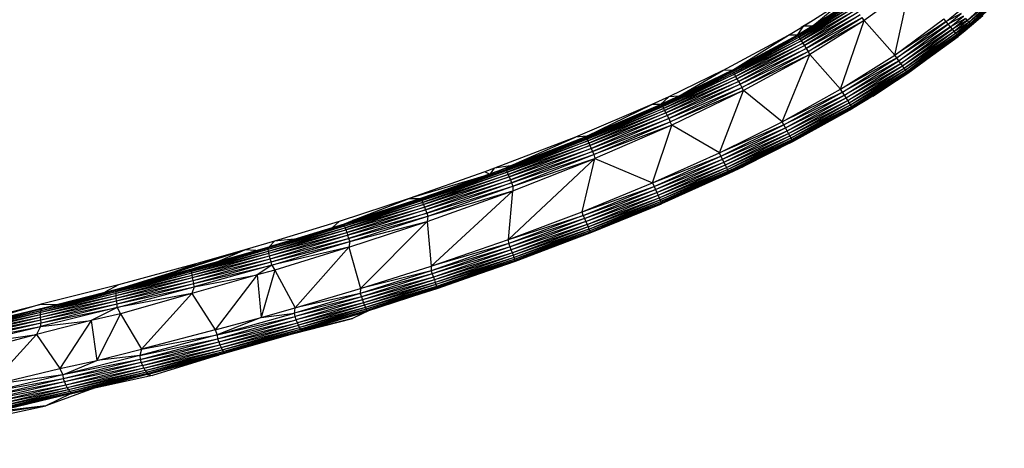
# Paper-space layout '_Inferior' of a CAD drawing. Header units: millimetres. Extents: x -164 to 39, y -67 to 65.
# Tile 4 of 7: x -59 to 28, y -56 to -18. Entities that reach past the tile are written whole.
import ezdxf

# ---------------------------------------------------------------- set-up
doc = ezdxf.new("R2010")
doc.units = ezdxf.units.MM

psp = doc.layouts.new('_Inferior')

# ---------------------------------------------------------------- linework, layer by layer
at = {"color": 7, "linetype": 'Continuous', "lineweight": 25}
for p, q in [((20.038, -15.572), (16.028, -18.477)), ((18.727, -21.547), (20.038, -15.572)), ((28.054, -15.843), (25.171, -18.478)), ((25.171, -18.478), (28.202, -15.987)), ((25.306, -18.632), (28.202, -15.987)), ((25.306, -18.632), (28.319, -16.102)), ((25.414, -18.757), (28.319, -16.102)), ((25.414, -18.757), (28.405, -16.186)), ((25.492, -18.848), (28.405, -16.186)), ((25.492, -18.848), (28.455, -16.238)), ((25.538, -18.903), (28.455, -16.238)), ((14.839, -16.849), (10.121, -19.793)), ((10.121, -19.793), (14.886, -16.91)), ((10.164, -19.857), (14.886, -16.91)), ((10.164, -19.857), (14.961, -17.009)), ((10.232, -19.96), (14.961, -17.009)), ((10.232, -19.96), (15.062, -17.144)), ((15.062, -17.144), (10.325, -20.101)), ((10.325, -20.101), (15.185, -17.312)), ((15.185, -17.312), (10.438, -20.276)), ((10.648, -18.983), (14.051, -16.829)), ((11.473, -18.95), (14.051, -16.829)), ((14.822, -16.827), (12.025, -18.605)), ((10.438, -20.276), (15.329, -17.508)), ((15.329, -17.508), (10.569, -20.481)), ((10.569, -20.481), (15.489, -17.729)), ((15.489, -17.729), (10.715, -20.71)), ((10.715, -20.71), (15.662, -17.968)), ((15.662, -17.968), (10.872, -20.959)), ((10.872, -20.959), (15.843, -18.219)), ((11.036, -21.222), (15.843, -18.219)), ((16.028, -18.477), (15.843, -18.219)), ((18.727, -21.547), (23.083, -18.343)), ((23.288, -18.585), (23.083, -18.343)), ((23.288, -18.585), (24.432, -17.644)), ((24.638, -17.875), (23.288, -18.585)), ((23.487, -18.822), (24.638, -17.875)), ((24.833, -18.095), (23.487, -18.822)), ((23.676, -19.046), (24.833, -18.095)), ((25.012, -18.297), (23.676, -19.046)), ((23.85, -19.253), (25.012, -18.297)), ((25.012, -18.297), (25.171, -18.478)), ((25.538, -18.903), (26.561, -18.047)), ((26.561, -18.047), (25.551, -18.922)), ((9.309, -19.772), (10.648, -18.983)), ((10.092, -19.775), (10.648, -18.983)), ((11.223, -19.106), (10.092, -19.775)), ((11.22, -18.621), (10.424, -19.115)), ((11.427, -18.978), (10.648, -18.983)), ((16.028, -18.477), (11.036, -21.222)), ((16.028, -18.477), (11.204, -21.492)), ((13.933, -24.58), (16.028, -18.477)), ((18.727, -21.547), (16.028, -18.477)), ((23.288, -18.585), (18.727, -21.547)), ((18.912, -21.804), (23.288, -18.585)), ((23.487, -18.822), (18.912, -21.804)), ((19.092, -22.055), (23.487, -18.822)), ((23.676, -19.046), (19.092, -22.055)), ((19.262, -22.293), (23.676, -19.046)), ((23.487, -18.822), (23.288, -18.585)), ((23.676, -19.046), (23.487, -18.822)), ((23.85, -19.253), (23.676, -19.046)), ((25.171, -18.478), (23.85, -19.253)), ((24.004, -19.438), (25.171, -18.478)), ((24.004, -19.438), (25.306, -18.632)), ((24.135, -19.596), (25.306, -18.632)), ((24.135, -19.596), (25.414, -18.757)), ((24.24, -19.723), (25.414, -18.757)), ((24.24, -19.723), (25.492, -18.848)), ((24.315, -19.816), (25.492, -18.848)), ((24.315, -19.816), (25.538, -18.903)), ((24.36, -19.873), (25.538, -18.903)), ((25.538, -18.903), (24.373, -19.892)), ((25.538, -18.903), (24.975, -19.402)), ((25.551, -18.922), (24.975, -19.402)), ((25.171, -18.478), (25.306, -18.632)), ((25.306, -18.632), (25.414, -18.757)), ((25.414, -18.757), (25.492, -18.848)), ((25.492, -18.848), (25.538, -18.903)), ((25.551, -18.922), (25.538, -18.903)), ((3.48, -22.923), (9.309, -19.772)), ((10.121, -19.793), (4.326, -22.942)), ((4.326, -22.942), (10.164, -19.857)), ((4.334, -22.899), (9.309, -19.772)), ((10.092, -19.775), (4.334, -22.899)), ((4.334, -22.899), (10.121, -19.793)), ((4.363, -23.009), (10.164, -19.857)), ((4.363, -23.009), (10.232, -19.96)), ((4.426, -23.115), (10.232, -19.96)), ((10.092, -19.775), (9.309, -19.772)), ((10.092, -19.775), (10.121, -19.793)), ((10.121, -19.793), (10.164, -19.857)), ((10.164, -19.857), (10.232, -19.96)), ((10.232, -19.96), (10.325, -20.101)), ((23.85, -19.253), (19.262, -22.293)), ((19.419, -22.513), (23.85, -19.253)), ((19.419, -22.513), (24.004, -19.438)), ((19.558, -22.709), (24.004, -19.438)), ((19.558, -22.709), (24.135, -19.596)), ((19.676, -22.876), (24.135, -19.596)), ((19.676, -22.876), (24.24, -19.723)), ((19.77, -23.011), (24.24, -19.723)), ((19.77, -23.011), (24.315, -19.816)), ((19.837, -23.11), (24.315, -19.816)), ((19.837, -23.11), (24.36, -19.873)), ((19.877, -23.17), (24.36, -19.873)), ((19.877, -23.17), (24.373, -19.892)), ((24.373, -19.892), (19.888, -23.19)), ((24.004, -19.438), (23.85, -19.253)), ((24.135, -19.596), (24.004, -19.438)), ((24.24, -19.723), (24.135, -19.596)), ((24.315, -19.816), (24.24, -19.723)), ((24.36, -19.873), (24.315, -19.816)), ((24.373, -19.892), (24.36, -19.873)), ((24.975, -19.402), (24.373, -19.892)), ((4.426, -23.115), (10.325, -20.101)), ((10.325, -20.101), (4.511, -23.261)), ((4.511, -23.261), (10.438, -20.276)), ((10.438, -20.276), (4.614, -23.441)), ((4.614, -23.441), (10.569, -20.481)), ((10.569, -20.481), (4.733, -23.653)), ((4.733, -23.653), (10.715, -20.71)), ((10.715, -20.71), (4.866, -23.89)), ((4.866, -23.89), (10.872, -20.959)), ((10.872, -20.959), (5.009, -24.147)), ((10.325, -20.101), (10.438, -20.276)), ((10.438, -20.276), (10.569, -20.481)), ((10.569, -20.481), (10.715, -20.71)), ((10.715, -20.71), (10.872, -20.959)), ((10.872, -20.959), (11.036, -21.222)), ((5.009, -24.147), (11.036, -21.222)), ((5.159, -24.418), (11.036, -21.222)), ((11.204, -21.492), (5.159, -24.418)), ((11.204, -21.492), (5.306, -24.706)), ((8.738, -27.474), (11.204, -21.492)), ((11.204, -21.492), (11.036, -21.222)), ((13.933, -24.58), (11.204, -21.492)), ((13.933, -24.58), (18.727, -21.547)), ((18.912, -21.804), (13.933, -24.58)), ((14.102, -24.847), (18.912, -21.804)), ((18.912, -21.804), (18.727, -21.547)), ((19.092, -22.055), (18.912, -21.804)), ((19.092, -22.055), (14.102, -24.847)), ((14.266, -25.109), (19.092, -22.055)), ((19.262, -22.293), (14.266, -25.109)), ((14.421, -25.357), (19.262, -22.293)), ((14.421, -25.357), (19.419, -22.513)), ((14.564, -25.586), (19.419, -22.513)), ((14.564, -25.586), (19.558, -22.709)), ((14.69, -25.79), (19.558, -22.709)), ((19.262, -22.293), (19.092, -22.055)), ((19.419, -22.513), (19.262, -22.293)), ((19.558, -22.709), (19.419, -22.513)), ((19.676, -22.876), (19.558, -22.709)), ((4.326, -22.942), (-1.95, -25.954)), ((-1.95, -25.954), (4.363, -23.009)), ((-1.919, -26.023), (4.363, -23.009)), ((-1.919, -26.023), (4.426, -23.115)), ((-1.86, -26.132), (4.426, -23.115)), ((-1.86, -26.132), (4.511, -23.261)), ((4.511, -23.261), (-1.782, -26.281)), ((-1.782, -26.281), (4.614, -23.441)), ((4.614, -23.441), (-1.686, -26.466)), ((3.48, -22.923), (-1.329, -25.249)), ((4.334, -22.899), (-0.436, -25.215)), ((-0.436, -25.215), (3.48, -22.923)), ((-0.436, -25.215), (4.326, -22.942)), ((4.334, -22.899), (3.48, -22.923)), ((4.334, -22.899), (4.326, -22.942)), ((4.326, -22.942), (4.363, -23.009)), ((4.363, -23.009), (4.426, -23.115)), ((4.426, -23.115), (4.511, -23.261)), ((4.511, -23.261), (4.614, -23.441)), ((4.614, -23.441), (4.733, -23.653)), ((14.69, -25.79), (19.676, -22.876)), ((14.797, -25.964), (19.676, -22.876)), ((14.797, -25.964), (19.77, -23.011)), ((14.882, -26.104), (19.77, -23.011)), ((14.882, -26.104), (19.837, -23.11)), ((14.943, -26.207), (19.837, -23.11)), ((14.943, -26.207), (19.877, -23.17)), ((14.978, -26.27), (19.877, -23.17)), ((16.79, -25.199), (19.877, -23.17)), ((19.888, -23.19), (16.79, -25.199)), ((19.77, -23.011), (19.676, -22.876)), ((19.837, -23.11), (19.77, -23.011)), ((19.877, -23.17), (19.837, -23.11)), ((19.888, -23.19), (19.877, -23.17)), ((-1.686, -26.466), (4.733, -23.653)), ((4.733, -23.653), (-1.576, -26.682)), ((-1.576, -26.682), (4.866, -23.89)), ((4.866, -23.89), (-1.454, -26.925)), ((-1.454, -26.925), (5.009, -24.147)), ((5.009, -24.147), (-1.322, -27.188)), ((-1.322, -27.188), (5.159, -24.418)), ((-1.185, -27.465), (5.159, -24.418)), ((4.733, -23.653), (4.866, -23.89)), ((4.866, -23.89), (5.009, -24.147)), ((5.009, -24.147), (5.159, -24.418)), ((5.306, -24.706), (5.159, -24.418)), ((-1.329, -25.249), (-2.833, -25.936)), ((-0.436, -25.215), (-2.045, -25.949)), ((-2.045, -25.949), (-1.329, -25.249)), ((-0.436, -25.215), (-1.95, -25.954)), ((-0.436, -25.215), (-1.329, -25.249)), ((5.306, -24.706), (-1.185, -27.465)), ((5.306, -24.706), (-1.057, -27.776)), ((3.168, -30.246), (5.306, -24.706)), ((8.738, -27.474), (5.306, -24.706)), ((8.738, -27.474), (13.933, -24.58)), ((14.102, -24.847), (8.738, -27.474)), ((8.893, -27.749), (14.102, -24.847)), ((14.266, -25.109), (8.893, -27.749)), ((9.043, -28.018), (14.266, -25.109)), ((14.102, -24.847), (13.933, -24.58)), ((14.266, -25.109), (14.102, -24.847)), ((14.421, -25.357), (14.266, -25.109)), ((16.79, -25.199), (14.978, -26.27)), ((16.79, -25.199), (14.987, -26.291)), ((-2.833, -25.936), (-9.594, -28.826)), ((-1.95, -25.954), (-8.679, -28.847)), ((-8.679, -28.847), (-1.919, -26.023)), ((-8.644, -28.915), (-1.919, -26.023)), ((-8.644, -28.915), (-1.86, -26.132)), ((-8.589, -29.026), (-1.86, -26.132)), ((-8.584, -28.752), (-2.833, -25.936)), ((-8.584, -28.752), (-2.045, -25.949)), ((-1.95, -25.954), (-8.584, -28.752)), ((-2.045, -25.949), (-2.833, -25.936)), ((-2.045, -25.949), (-1.95, -25.954)), ((-1.95, -25.954), (-1.919, -26.023)), ((-1.919, -26.023), (-1.86, -26.132)), ((-1.86, -26.132), (-1.782, -26.281)), ((9.043, -28.018), (14.421, -25.357)), ((9.186, -28.273), (14.421, -25.357)), ((9.186, -28.273), (14.564, -25.586)), ((9.316, -28.509), (14.564, -25.586)), ((9.316, -28.509), (14.69, -25.79)), ((9.431, -28.719), (14.69, -25.79)), ((9.431, -28.719), (14.797, -25.964)), ((9.529, -28.899), (14.797, -25.964)), ((9.529, -28.899), (14.882, -26.104)), ((9.606, -29.043), (14.882, -26.104)), ((9.606, -29.043), (14.943, -26.207)), ((9.662, -29.149), (14.943, -26.207)), ((14.564, -25.586), (14.421, -25.357)), ((14.69, -25.79), (14.564, -25.586)), ((14.797, -25.964), (14.69, -25.79)), ((14.882, -26.104), (14.797, -25.964)), ((14.943, -26.207), (14.882, -26.104)), ((14.978, -26.27), (14.943, -26.207)), ((-8.589, -29.026), (-1.782, -26.281)), ((-1.782, -26.281), (-8.516, -29.177)), ((-8.516, -29.177), (-1.686, -26.466)), ((-1.686, -26.466), (-8.427, -29.365)), ((-8.427, -29.365), (-1.576, -26.682)), ((-1.576, -26.682), (-8.324, -29.585)), ((-8.324, -29.585), (-1.454, -26.925)), ((-1.454, -26.925), (-8.211, -29.832)), ((-1.782, -26.281), (-1.686, -26.466)), ((-1.686, -26.466), (-1.576, -26.682)), ((-1.576, -26.682), (-1.454, -26.925)), ((-1.454, -26.925), (-1.322, -27.188)), ((14.978, -26.27), (9.662, -29.149)), ((14.978, -26.27), (9.694, -29.213)), ((9.694, -29.213), (14.987, -26.291)), ((14.987, -26.291), (9.701, -29.235)), ((14.978, -26.27), (14.987, -26.291)), ((-8.211, -29.832), (-1.322, -27.188)), ((-1.322, -27.188), (-8.089, -30.099)), ((-8.089, -30.099), (-1.185, -27.465)), ((-7.962, -30.381), (-1.185, -27.465)), ((-1.057, -27.776), (-7.962, -30.381)), ((-1.057, -27.776), (-7.883, -30.746)), ((-2.758, -32.908), (-1.057, -27.776)), ((-1.322, -27.188), (-1.185, -27.465)), ((-1.057, -27.776), (-1.185, -27.465)), ((3.168, -30.246), (-1.057, -27.776)), ((3.168, -30.246), (8.738, -27.474)), ((8.893, -27.749), (3.168, -30.246)), ((3.309, -30.531), (8.893, -27.749)), ((8.893, -27.749), (8.738, -27.474)), ((9.043, -28.018), (8.893, -27.749)), ((-9.594, -28.826), (-16.775, -31.607)), ((-15.353, -31.4), (-8.584, -28.752)), ((-15.353, -31.4), (-9.594, -28.826)), ((-8.584, -28.752), (-9.594, -28.826)), ((-8.679, -28.847), (-8.584, -28.752)), ((3.309, -30.531), (9.043, -28.018)), ((3.448, -30.806), (9.043, -28.018)), ((3.448, -30.806), (9.186, -28.273)), ((3.579, -31.066), (9.186, -28.273)), ((3.579, -31.066), (9.316, -28.509)), ((3.699, -31.307), (9.316, -28.509)), ((3.699, -31.307), (9.431, -28.719)), ((3.806, -31.522), (9.431, -28.719)), ((9.186, -28.273), (9.043, -28.018)), ((9.316, -28.509), (9.186, -28.273)), ((9.431, -28.719), (9.316, -28.509)), ((9.529, -28.899), (9.431, -28.719)), ((-15.784, -31.697), (-8.644, -28.915)), ((-15.784, -31.697), (-8.589, -29.026)), ((-8.679, -28.847), (-15.736, -31.598)), ((-15.736, -31.598), (-8.644, -28.915)), ((-15.732, -31.809), (-8.589, -29.026)), ((-15.732, -31.809), (-8.516, -29.177)), ((-8.516, -29.177), (-15.663, -31.962)), ((-15.663, -31.962), (-8.427, -29.365)), ((-8.427, -29.365), (-15.58, -32.153)), ((-15.58, -32.153), (-8.324, -29.585)), ((-8.324, -29.585), (-15.484, -32.376)), ((-8.679, -28.847), (-15.353, -31.4)), ((-8.679, -28.847), (-8.644, -28.915)), ((-8.644, -28.915), (-8.589, -29.026)), ((-8.589, -29.026), (-8.516, -29.177)), ((-8.516, -29.177), (-8.427, -29.365)), ((-8.427, -29.365), (-8.324, -29.585)), ((-8.324, -29.585), (-8.211, -29.832)), ((3.806, -31.522), (9.529, -28.899)), ((3.895, -31.706), (9.529, -28.899)), ((3.895, -31.706), (9.606, -29.043)), ((3.966, -31.853), (9.606, -29.043)), ((9.662, -29.149), (3.966, -31.853)), ((9.662, -29.149), (4.017, -31.961)), ((4.017, -31.961), (9.694, -29.213)), ((9.694, -29.213), (4.045, -32.027)), ((9.694, -29.213), (5.38, -31.413)), ((9.701, -29.235), (5.38, -31.413)), ((9.606, -29.043), (9.529, -28.899)), ((9.662, -29.149), (9.606, -29.043)), ((9.662, -29.149), (9.694, -29.213)), ((9.694, -29.213), (9.701, -29.235)), ((-15.484, -32.376), (-8.211, -29.832)), ((-8.211, -29.832), (-15.378, -32.626)), ((-15.378, -32.626), (-8.089, -30.099)), ((-8.089, -30.099), (-15.265, -32.896)), ((-15.265, -32.896), (-7.962, -30.381)), ((-15.148, -33.182), (-7.962, -30.381)), ((-8.211, -29.832), (-8.089, -30.099)), ((-8.089, -30.099), (-7.962, -30.381)), ((-7.962, -30.381), (-7.883, -30.746)), ((-2.758, -32.908), (3.168, -30.246)), ((-2.758, -32.908), (3.309, -30.531)), ((-2.629, -33.208), (3.309, -30.531)), ((3.309, -30.531), (3.168, -30.246)), ((3.448, -30.806), (3.309, -30.531)), ((-15.353, -31.4), (-16.775, -31.607)), ((-16.57, -31.895), (-15.353, -31.4)), ((-15.736, -31.598), (-15.353, -31.4)), ((-15.543, -37.918), (-7.883, -30.746)), ((-15.163, -33.593), (-7.883, -30.746)), ((-15.148, -33.182), (-7.883, -30.746)), ((-9.002, -35.475), (-7.883, -30.746)), ((-7.883, -30.746), (-2.758, -32.908)), ((-2.629, -33.208), (3.448, -30.806)), ((-2.501, -33.487), (3.448, -30.806)), ((-2.501, -33.487), (3.579, -31.066)), ((-2.379, -33.752), (3.579, -31.066)), ((-2.379, -33.752), (3.699, -31.307)), ((-2.268, -33.997), (3.699, -31.307)), ((3.579, -31.066), (3.448, -30.806)), ((3.699, -31.307), (3.579, -31.066)), ((3.806, -31.522), (3.699, -31.307)), ((4.045, -32.027), (5.38, -31.413)), ((5.38, -31.413), (4.048, -32.051)), ((-17.638, -31.925), (-24.351, -34.286)), ((-17.735, -32.31), (-24.351, -34.286)), ((-23.279, -34.364), (-15.784, -31.697)), ((-23.279, -34.364), (-15.732, -31.809)), ((-23.231, -34.478), (-15.732, -31.809)), ((-23.231, -34.478), (-15.663, -31.962)), ((-15.736, -31.598), (-23.218, -34.261)), ((-23.218, -34.261), (-15.784, -31.697)), ((-15.663, -31.962), (-23.168, -34.633)), ((-23.168, -34.633), (-15.58, -32.153)), ((-15.58, -32.153), (-23.091, -34.826)), ((-16.775, -31.607), (-17.638, -31.925)), ((-17.223, -32.128), (-17.638, -31.925)), ((-17.153, -32.103), (-16.775, -31.607)), ((-15.736, -31.598), (-15.784, -31.697)), ((-15.784, -31.697), (-15.732, -31.809)), ((-15.732, -31.809), (-15.663, -31.962)), ((-15.663, -31.962), (-15.58, -32.153)), ((-15.58, -32.153), (-15.484, -32.376)), ((-2.268, -33.997), (3.806, -31.522)), ((-2.17, -34.215), (3.806, -31.522)), ((-2.17, -34.215), (3.895, -31.706)), ((-2.087, -34.402), (3.895, -31.706)), ((3.966, -31.853), (-2.087, -34.402)), ((3.966, -31.853), (-2.022, -34.552)), ((-2.022, -34.552), (4.017, -31.961)), ((4.017, -31.961), (-1.976, -34.662)), ((-1.976, -34.662), (4.045, -32.027)), ((4.048, -32.051), (-1.966, -34.758)), ((4.045, -32.027), (-1.95, -34.729)), ((-1.95, -34.729), (4.048, -32.051)), ((3.895, -31.706), (3.806, -31.522)), ((3.966, -31.853), (3.895, -31.706)), ((3.966, -31.853), (4.017, -31.961)), ((4.017, -31.961), (4.045, -32.027)), ((4.045, -32.027), (4.048, -32.051)), ((-23.409, -34.276), (-19.51, -32.942)), ((-23.091, -34.826), (-15.484, -32.376)), ((-15.484, -32.376), (-23.002, -35.052)), ((-23.002, -35.052), (-15.378, -32.626)), ((-15.378, -32.626), (-22.904, -35.304)), ((-22.904, -35.304), (-15.265, -32.896)), ((-15.265, -32.896), (-22.8, -35.578)), ((-22.8, -35.578), (-15.148, -33.182)), ((-22.692, -35.868), (-15.148, -33.182)), ((-15.484, -32.376), (-15.378, -32.626)), ((-15.378, -32.626), (-15.265, -32.896)), ((-15.265, -32.896), (-15.148, -33.182)), ((-15.148, -33.182), (-15.163, -33.593)), ((-9.002, -35.475), (-2.758, -32.908)), ((-2.758, -32.908), (-2.629, -33.208)), ((-22.759, -36.323), (-15.163, -33.593)), ((-22.692, -35.868), (-15.163, -33.593)), ((-22.408, -40.296), (-15.163, -33.593)), ((-15.543, -37.918), (-15.163, -33.593)), ((-9.002, -35.475), (-2.629, -33.208)), ((-8.908, -35.79), (-2.629, -33.208)), ((-8.908, -35.79), (-2.501, -33.487)), ((-8.788, -36.073), (-2.501, -33.487)), ((-8.788, -36.073), (-2.379, -33.752)), ((-8.675, -36.342), (-2.379, -33.752)), ((-8.675, -36.342), (-2.268, -33.997)), ((-8.571, -36.59), (-2.268, -33.997)), ((-2.629, -33.208), (-2.501, -33.487)), ((-2.501, -33.487), (-2.379, -33.752)), ((-2.379, -33.752), (-2.268, -33.997)), ((-2.268, -33.997), (-2.17, -34.215)), ((-24.351, -34.286), (-30.563, -36.318)), ((-30.105, -36.525), (-23.218, -34.261)), ((-30.105, -36.525), (-23.279, -34.364)), ((-30.103, -36.604), (-23.279, -34.364)), ((-30.103, -36.604), (-23.231, -34.478)), ((-30.075, -36.721), (-23.231, -34.478)), ((-30.075, -36.721), (-23.168, -34.633)), ((-23.168, -34.633), (-30.031, -36.878)), ((-30.031, -36.878), (-23.091, -34.826)), ((-23.091, -34.826), (-29.973, -37.072)), ((-23.218, -34.261), (-29.384, -36.243)), ((-29.384, -36.243), (-23.409, -34.276)), ((-29.384, -36.243), (-24.351, -34.286)), ((-24.351, -34.286), (-23.409, -34.276)), ((-23.409, -34.276), (-23.218, -34.261)), ((-23.218, -34.261), (-23.279, -34.364)), ((-23.279, -34.364), (-23.231, -34.478)), ((-23.231, -34.478), (-23.168, -34.633)), ((-23.168, -34.633), (-23.091, -34.826)), ((-23.091, -34.826), (-23.002, -35.052)), ((-8.571, -36.59), (-2.17, -34.215)), ((-8.481, -36.811), (-2.17, -34.215)), ((-8.481, -36.811), (-2.087, -34.402)), ((-8.404, -37), (-2.087, -34.402)), ((-8.404, -37), (-2.022, -34.552)), ((-8.344, -37.152), (-2.022, -34.552)), ((-8.344, -37.152), (-1.976, -34.662)), ((-8.302, -37.264), (-1.976, -34.662)), ((-8.302, -37.264), (-1.95, -34.729)), ((-8.293, -37.337), (-1.95, -34.729)), ((-8.293, -37.337), (-1.966, -34.758)), ((-1.966, -34.758), (-8.274, -37.346)), ((-2.17, -34.215), (-2.087, -34.402)), ((-2.087, -34.402), (-2.022, -34.552)), ((-2.022, -34.552), (-1.976, -34.662)), ((-1.976, -34.662), (-1.95, -34.729)), ((-1.95, -34.729), (-1.966, -34.758)), ((-29.973, -37.072), (-23.002, -35.052)), ((-23.002, -35.052), (-29.902, -37.298)), ((-29.902, -37.298), (-22.904, -35.304)), ((-22.904, -35.304), (-29.821, -37.55)), ((-29.821, -37.55), (-22.8, -35.578)), ((-22.8, -35.578), (-29.73, -37.823)), ((-23.002, -35.052), (-22.904, -35.304)), ((-22.904, -35.304), (-22.8, -35.578)), ((-22.8, -35.578), (-22.692, -35.868)), ((-15.543, -37.918), (-9.002, -35.475)), ((-15.543, -37.918), (-8.908, -35.79)), ((-8.908, -35.79), (-15.512, -38.286)), ((-8.908, -35.79), (-9.002, -35.475)), ((-8.908, -35.79), (-8.788, -36.073)), ((-36.88, -38.676), (-30.103, -36.604)), ((-36.701, -38.546), (-30.105, -36.525)), ((-30.103, -36.604), (-36.701, -38.546)), ((-30.563, -36.318), (-36.31, -38.08)), ((-31.158, -36.847), (-30.563, -36.318)), ((-30.105, -36.525), (-29.384, -36.243)), ((-30.103, -36.604), (-30.105, -36.525)), ((-30.075, -36.721), (-30.103, -36.604)), ((-29.73, -37.823), (-22.692, -35.868)), ((-29.725, -38.596), (-22.759, -36.323)), ((-29.636, -38.112), (-22.692, -35.868)), ((-29.636, -38.112), (-22.759, -36.323)), ((-22.759, -36.323), (-28.675, -42.276)), ((-22.692, -35.868), (-22.759, -36.323)), ((-22.759, -36.323), (-22.408, -40.296)), ((-8.788, -36.073), (-15.512, -38.286)), ((-8.788, -36.073), (-15.401, -38.573)), ((-8.675, -36.342), (-15.401, -38.573)), ((-8.675, -36.342), (-15.295, -38.844)), ((-8.571, -36.59), (-15.295, -38.844)), ((-8.571, -36.59), (-15.199, -39.095)), ((-8.788, -36.073), (-8.675, -36.342)), ((-8.675, -36.342), (-8.571, -36.59)), ((-8.571, -36.59), (-8.481, -36.811)), ((-30.075, -36.721), (-36.88, -38.676)), ((-36.875, -38.797), (-30.075, -36.721)), ((-36.875, -38.797), (-30.031, -36.878)), ((-36.85, -38.956), (-30.031, -36.878)), ((-36.85, -38.956), (-29.973, -37.072)), ((-36.811, -39.151), (-29.973, -37.072)), ((-36.811, -39.151), (-29.902, -37.298)), ((-36.759, -39.377), (-29.902, -37.298)), ((-36.759, -39.377), (-29.821, -37.55)), ((-36.694, -39.629), (-29.821, -37.55)), ((-30.031, -36.878), (-30.075, -36.721)), ((-30.031, -36.878), (-29.973, -37.072)), ((-29.973, -37.072), (-29.902, -37.298)), ((-29.902, -37.298), (-29.821, -37.55)), ((-29.821, -37.55), (-29.73, -37.823)), ((-8.481, -36.811), (-15.199, -39.095)), ((-8.481, -36.811), (-15.114, -39.319)), ((-8.404, -37), (-15.114, -39.319)), ((-8.404, -37), (-15.044, -39.51)), ((-8.344, -37.152), (-15.044, -39.51)), ((-8.344, -37.152), (-14.989, -39.663)), ((-8.302, -37.264), (-14.989, -39.663)), ((-14.968, -39.858), (-8.293, -37.337)), ((-8.302, -37.264), (-14.951, -39.776)), ((-8.293, -37.337), (-14.951, -39.776)), ((-8.293, -37.337), (-14.947, -39.869)), ((-8.293, -37.337), (-8.882, -37.584)), ((-8.274, -37.346), (-8.882, -37.584)), ((-8.481, -36.811), (-8.404, -37)), ((-8.404, -37), (-8.344, -37.152)), ((-8.344, -37.152), (-8.302, -37.264)), ((-8.302, -37.264), (-8.293, -37.337)), ((-8.274, -37.346), (-8.293, -37.337)), ((-36.31, -38.08), (-38.954, -38.851)), ((-36.743, -38.558), (-36.31, -38.08)), ((-36.694, -39.629), (-29.73, -37.823)), ((-36.618, -39.9), (-29.73, -37.823)), ((-36.618, -39.9), (-29.636, -38.112)), ((-36.555, -40.203), (-29.636, -38.112)), ((-34.575, -37.894), (-36.31, -38.08)), ((-29.73, -37.823), (-29.636, -38.112)), ((-29.636, -38.112), (-29.725, -38.596)), ((-15.512, -38.286), (-22.416, -40.697)), ((-22.408, -40.296), (-15.543, -37.918)), ((-15.512, -38.286), (-22.408, -40.296)), ((-15.512, -38.286), (-15.543, -37.918)), ((-15.401, -38.573), (-15.512, -38.286)), ((-8.882, -37.584), (-14.947, -39.869)), ((-49.662, -42.157), (-38.954, -38.851)), ((-46.838, -41.394), (-38.954, -38.851)), ((-43.639, -40.731), (-36.875, -38.797)), ((-43.639, -40.731), (-36.85, -38.956)), ((-43.634, -40.892), (-36.85, -38.956)), ((-43.634, -40.892), (-36.811, -39.151)), ((-43.625, -40.607), (-36.88, -38.676)), ((-43.625, -40.607), (-36.875, -38.797)), ((-43.614, -41.088), (-36.811, -39.151)), ((-43.409, -40.468), (-36.701, -38.546)), ((-36.88, -38.676), (-43.409, -40.468)), ((-38.954, -38.851), (-43.29, -40.089)), ((-41.332, -39.873), (-38.954, -38.851)), ((-37.958, -38.906), (-38.954, -38.851)), ((-36.88, -38.676), (-36.701, -38.546)), ((-36.875, -38.797), (-36.88, -38.676)), ((-36.85, -38.956), (-36.875, -38.797)), ((-36.811, -39.151), (-36.85, -38.956)), ((-36.759, -39.377), (-36.811, -39.151)), ((-29.725, -38.596), (-36.555, -40.203)), ((-29.725, -38.596), (-36.277, -40.645)), ((-29.725, -38.596), (-34.471, -43.997)), ((-29.725, -38.596), (-28.675, -42.276)), ((-15.401, -38.573), (-22.416, -40.697)), ((-15.401, -38.573), (-22.312, -40.986)), ((-15.295, -38.844), (-22.312, -40.986)), ((-15.295, -38.844), (-22.213, -41.26)), ((-15.199, -39.095), (-22.213, -41.26)), ((-15.199, -39.095), (-22.124, -41.513)), ((-15.114, -39.319), (-22.124, -41.513)), ((-15.114, -39.319), (-22.045, -41.739)), ((-15.295, -38.844), (-15.401, -38.573)), ((-15.199, -39.095), (-15.295, -38.844)), ((-15.114, -39.319), (-15.199, -39.095)), ((-15.044, -39.51), (-15.114, -39.319)), ((-43.29, -40.089), (-50.163, -41.94)), ((-45.331, -40.819), (-43.29, -40.089)), ((-43.614, -41.088), (-36.759, -39.377)), ((-43.578, -41.314), (-36.759, -39.377)), ((-43.578, -41.314), (-36.694, -39.629)), ((-43.529, -41.565), (-36.694, -39.629)), ((-43.529, -41.565), (-36.618, -39.9)), ((-43.467, -41.836), (-36.618, -39.9)), ((-36.694, -39.629), (-36.759, -39.377)), ((-36.618, -39.9), (-36.694, -39.629)), ((-36.555, -40.203), (-36.618, -39.9)), ((-15.044, -39.51), (-22.045, -41.739)), ((-15.044, -39.51), (-21.98, -41.932)), ((-14.989, -39.663), (-21.98, -41.932)), ((-14.989, -39.663), (-21.929, -42.086)), ((-14.951, -39.776), (-21.929, -42.086)), ((-14.947, -39.869), (-21.926, -42.29)), ((-14.951, -39.776), (-21.894, -42.2)), ((-14.968, -39.858), (-21.894, -42.2)), ((-21.876, -42.269), (-14.968, -39.858)), ((-14.947, -39.869), (-21.876, -42.269)), ((-14.989, -39.663), (-15.044, -39.51)), ((-14.951, -39.776), (-14.989, -39.663)), ((-14.968, -39.858), (-14.951, -39.776)), ((-14.947, -39.869), (-14.968, -39.858)), ((-50.372, -42.699), (-43.634, -40.892)), ((-50.358, -42.537), (-43.639, -40.731)), ((-50.358, -42.537), (-43.634, -40.892)), ((-50.326, -42.411), (-43.625, -40.607)), ((-50.326, -42.411), (-43.639, -40.731)), ((-50.211, -42.305), (-43.409, -40.468)), ((-50.211, -42.305), (-43.625, -40.607)), ((-43.639, -40.731), (-43.625, -40.607)), ((-43.634, -40.892), (-43.639, -40.731)), ((-43.614, -41.088), (-43.634, -40.892)), ((-37.85, -41.065), (-43.632, -42.718)), ((-43.625, -40.607), (-43.409, -40.468)), ((-43.467, -41.836), (-36.555, -40.203)), ((-36.555, -40.203), (-43.433, -42.136)), ((-43.433, -42.136), (-37.85, -41.065)), ((-37.85, -41.065), (-41.582, -45.938)), ((-36.555, -40.203), (-37.85, -41.065)), ((-36.277, -40.645), (-37.85, -41.065)), ((-37.85, -41.065), (-37.494, -44.857)), ((-36.277, -40.645), (-37.494, -44.857)), ((-36.555, -40.203), (-36.277, -40.645)), ((-36.277, -40.645), (-34.471, -43.997)), ((-22.416, -40.697), (-28.7, -42.707)), ((-22.312, -40.986), (-28.7, -42.707)), ((-28.675, -42.276), (-22.408, -40.296)), ((-22.416, -40.697), (-28.675, -42.276)), ((-22.312, -40.986), (-28.597, -43.002)), ((-22.408, -40.296), (-22.416, -40.697)), ((-22.416, -40.697), (-22.312, -40.986)), ((-22.312, -40.986), (-22.213, -41.26)), ((-50.372, -42.699), (-43.614, -41.088)), ((-50.369, -42.896), (-43.614, -41.088)), ((-50.369, -42.896), (-43.578, -41.314)), ((-50.351, -43.122), (-43.578, -41.314)), ((-50.351, -43.122), (-43.529, -41.565)), ((-50.317, -43.373), (-43.529, -41.565)), ((-50.317, -43.373), (-43.467, -41.836)), ((-50.269, -43.643), (-43.467, -41.836)), ((-43.578, -41.314), (-43.614, -41.088)), ((-43.529, -41.565), (-43.578, -41.314)), ((-43.467, -41.836), (-43.529, -41.565)), ((-43.433, -42.136), (-43.467, -41.836)), ((-22.213, -41.26), (-28.597, -43.002)), ((-22.213, -41.26), (-28.496, -43.28)), ((-22.124, -41.513), (-28.496, -43.28)), ((-22.124, -41.513), (-28.401, -43.537)), ((-22.045, -41.739), (-28.401, -43.537)), ((-22.045, -41.739), (-28.314, -43.765)), ((-21.98, -41.932), (-28.314, -43.765)), ((-21.98, -41.932), (-28.238, -43.959)), ((-22.213, -41.26), (-22.124, -41.513)), ((-22.124, -41.513), (-22.045, -41.739)), ((-22.045, -41.739), (-21.98, -41.932)), ((-21.98, -41.932), (-21.929, -42.086)), ((-57.049, -44.388), (-50.372, -42.699)), ((-57.017, -44.224), (-50.358, -42.537)), ((-57.017, -44.224), (-50.372, -42.699)), ((-50.163, -41.94), (-57, -43.673)), ((-56.957, -44.095), (-50.326, -42.411)), ((-56.957, -44.095), (-50.358, -42.537)), ((-56.698, -43.95), (-50.211, -42.305)), ((-56.698, -43.95), (-50.326, -42.411)), ((-50.163, -41.94), (-51.37, -42.599)), ((-50.372, -42.699), (-50.358, -42.537)), ((-50.369, -42.896), (-50.372, -42.699)), ((-50.358, -42.537), (-50.326, -42.411)), ((-50.326, -42.411), (-50.211, -42.305)), ((-50.278, -43.966), (-43.433, -42.136)), ((-43.632, -42.718), (-50.278, -43.966)), ((-50.269, -43.643), (-43.433, -42.136)), ((-43.632, -42.718), (-49.962, -44.512)), ((-43.632, -42.718), (-48.106, -47.672)), ((-43.433, -42.136), (-43.632, -42.718)), ((-43.632, -42.718), (-41.582, -45.938)), ((-28.7, -42.707), (-34.522, -44.459)), ((-34.471, -43.997), (-28.675, -42.276)), ((-28.7, -42.707), (-34.471, -43.997)), ((-28.675, -42.276), (-28.7, -42.707)), ((-28.7, -42.707), (-28.597, -43.002)), ((-21.929, -42.086), (-28.238, -43.959)), ((-21.929, -42.086), (-28.174, -44.113)), ((-21.894, -42.2), (-28.174, -44.113)), ((-21.876, -42.269), (-28.141, -44.307)), ((-21.926, -42.29), (-28.141, -44.307)), ((-21.894, -42.2), (-28.125, -44.225)), ((-28.125, -44.225), (-21.876, -42.269)), ((-21.926, -42.29), (-27.834, -44.214)), ((-21.929, -42.086), (-21.894, -42.2)), ((-21.876, -42.269), (-21.926, -42.29)), ((-21.894, -42.2), (-21.876, -42.269)), ((-63.457, -45.258), (-57, -43.673)), ((-57, -43.673), (-62.402, -45.277)), ((-57.064, -44.585), (-50.369, -42.896)), ((-57.064, -44.585), (-50.351, -43.122)), ((-57.062, -44.812), (-50.351, -43.122)), ((-57.062, -44.812), (-50.317, -43.373)), ((-57.049, -44.388), (-50.369, -42.896)), ((-57.043, -45.062), (-50.317, -43.373)), ((-57.043, -45.062), (-50.269, -43.643)), ((-57.01, -45.332), (-50.269, -43.643)), ((-57, -43.673), (-55.665, -43.688)), ((-50.351, -43.122), (-50.369, -42.896)), ((-50.317, -43.373), (-50.351, -43.122)), ((-50.269, -43.643), (-50.317, -43.373)), ((-50.278, -43.966), (-50.269, -43.643)), ((-28.597, -43.002), (-34.522, -44.459)), ((-28.597, -43.002), (-34.475, -44.774)), ((-28.496, -43.28), (-34.475, -44.774)), ((-28.496, -43.28), (-34.371, -45.057)), ((-28.401, -43.537), (-34.371, -45.057)), ((-28.401, -43.537), (-34.269, -45.316)), ((-28.597, -43.002), (-28.496, -43.28)), ((-28.496, -43.28), (-28.401, -43.537)), ((-28.401, -43.537), (-28.314, -43.765)), ((-63.629, -45.961), (-57.049, -44.388)), ((-63.579, -45.796), (-57.017, -44.224)), ((-63.579, -45.796), (-57.049, -44.388)), ((-63.492, -45.663), (-56.957, -44.095)), ((-63.492, -45.663), (-57.017, -44.224)), ((-62.92, -45.449), (-56.698, -43.95)), ((-62.92, -45.449), (-56.957, -44.095)), ((-50.278, -43.966), (-57.07, -45.655)), ((-57.064, -44.585), (-57.049, -44.388)), ((-57.049, -44.388), (-57.017, -44.224)), ((-57.017, -44.224), (-56.957, -44.095)), ((-57.01, -45.332), (-50.278, -43.966)), ((-56.957, -44.095), (-56.698, -43.95)), ((-50.278, -43.966), (-52.573, -45.131)), ((-49.962, -44.512), (-52.573, -45.131)), ((-49.962, -44.512), (-52.085, -48.66)), ((-50.278, -43.966), (-49.962, -44.512)), ((-49.962, -44.512), (-48.106, -47.672)), ((-41.404, -46.402), (-34.522, -44.459)), ((-37.494, -44.857), (-34.471, -43.997)), ((-37.494, -44.857), (-34.522, -44.459)), ((-34.522, -44.459), (-34.471, -43.997)), ((-34.475, -44.774), (-34.522, -44.459)), ((-28.314, -43.765), (-34.269, -45.316)), ((-28.141, -44.307), (-34.209, -46.162)), ((-28.314, -43.765), (-34.174, -45.546)), ((-28.238, -43.959), (-34.174, -45.546)), ((-28.238, -43.959), (-34.087, -45.741)), ((-28.174, -44.113), (-34.087, -45.741)), ((-28.174, -44.113), (-34.01, -45.895)), ((-34.01, -45.895), (-28.125, -44.225)), ((-33.998, -46.097), (-28.141, -44.307)), ((-28.125, -44.225), (-33.948, -46.005)), ((-33.948, -46.005), (-28.141, -44.307)), ((-27.834, -44.214), (-29.389, -44.937)), ((-28.141, -44.307), (-29.389, -44.937)), ((-28.314, -43.765), (-28.238, -43.959)), ((-28.238, -43.959), (-28.174, -44.113)), ((-28.174, -44.113), (-28.125, -44.225)), ((-28.141, -44.307), (-27.834, -44.214)), ((-28.125, -44.225), (-28.141, -44.307)), ((-63.675, -46.385), (-57.062, -44.812)), ((-63.675, -46.385), (-57.043, -45.062)), ((-63.67, -46.635), (-57.043, -45.062)), ((-63.67, -46.635), (-57.01, -45.332)), ((-63.662, -46.159), (-57.064, -44.585)), ((-63.662, -46.159), (-57.062, -44.812)), ((-63.653, -46.906), (-57.01, -45.332)), ((-63.629, -45.961), (-57.064, -44.585)), ((-52.573, -45.131), (-57.43, -46.369)), ((-57.07, -45.655), (-52.573, -45.131)), ((-57.07, -45.655), (-57.01, -45.332)), ((-57.062, -44.812), (-57.064, -44.585)), ((-57.043, -45.062), (-57.062, -44.812)), ((-57.01, -45.332), (-57.043, -45.062)), ((-52.573, -45.131), (-55.354, -49.38)), ((-52.573, -45.131), (-52.085, -48.66)), ((-41.582, -45.938), (-37.494, -44.857)), ((-41.404, -46.402), (-34.475, -44.774)), ((-37.494, -44.857), (-41.404, -46.402)), ((-41.364, -46.73), (-34.475, -44.774)), ((-41.364, -46.73), (-34.371, -45.057)), ((-41.257, -47.017), (-34.371, -45.057)), ((-41.257, -47.017), (-34.269, -45.316)), ((-41.149, -47.28), (-34.269, -45.316)), ((-34.597, -46.274), (-29.389, -44.937)), ((-34.371, -45.057), (-34.475, -44.774)), ((-34.269, -45.316), (-34.371, -45.057)), ((-34.174, -45.546), (-34.269, -45.316)), ((-29.389, -44.937), (-34.209, -46.162)), ((-63.757, -47.261), (-57.07, -45.655)), ((-63.653, -46.906), (-57.07, -45.655)), ((-57.07, -45.655), (-57.43, -46.369)), ((-41.582, -45.938), (-48.106, -47.672)), ((-41.582, -45.938), (-41.404, -46.402)), ((-41.149, -47.28), (-34.174, -45.546)), ((-41.044, -47.512), (-34.174, -45.546)), ((-41.044, -47.512), (-34.087, -45.741)), ((-40.944, -47.708), (-34.087, -45.741)), ((-40.944, -47.708), (-34.01, -45.895)), ((-40.853, -47.861), (-34.01, -45.895)), ((-40.853, -47.861), (-33.948, -46.005)), ((-40.772, -47.97), (-33.948, -46.005)), ((-40.772, -47.97), (-33.998, -46.097)), ((-40.71, -48.03), (-33.998, -46.097)), ((-34.209, -46.162), (-40.71, -48.03)), ((-33.998, -46.097), (-34.209, -46.162)), ((-34.087, -45.741), (-34.174, -45.546)), ((-34.01, -45.895), (-34.087, -45.741)), ((-33.948, -46.005), (-34.01, -45.895)), ((-33.998, -46.097), (-33.948, -46.005)), ((-63.757, -47.261), (-57.43, -46.369)), ((-57.43, -46.369), (-63.421, -47.939)), ((-57.43, -46.369), (-61.525, -50.852)), ((-57.43, -46.369), (-55.354, -49.38)), ((-41.404, -46.402), (-48.266, -48.237)), ((-48.266, -48.237), (-41.364, -46.73)), ((-48.24, -48.566), (-41.364, -46.73)), ((-48.24, -48.566), (-41.257, -47.017)), ((-48.13, -48.857), (-41.257, -47.017)), ((-48.106, -47.672), (-41.404, -46.402)), ((-41.404, -46.402), (-41.364, -46.73)), ((-41.364, -46.73), (-41.257, -47.017)), ((-41.257, -47.017), (-41.149, -47.28)), ((-52.085, -48.66), (-48.106, -47.672)), ((-48.106, -47.672), (-48.266, -48.237)), ((-48.13, -48.857), (-41.149, -47.28)), ((-48.015, -49.122), (-41.149, -47.28)), ((-48.015, -49.122), (-41.044, -47.512)), ((-47.9, -49.356), (-41.044, -47.512)), ((-47.9, -49.356), (-40.944, -47.708)), ((-47.787, -49.553), (-40.944, -47.708)), ((-47.787, -49.553), (-40.853, -47.861)), ((-47.68, -49.706), (-40.853, -47.861)), ((-47.68, -49.706), (-40.772, -47.97)), ((-47.603, -49.897), (-40.71, -48.03)), ((-47.582, -49.812), (-40.772, -47.97)), ((-47.582, -49.812), (-40.71, -48.03)), ((-40.71, -48.03), (-41.282, -48.189)), ((-41.149, -47.28), (-41.044, -47.512)), ((-41.044, -47.512), (-40.944, -47.708)), ((-40.944, -47.708), (-40.853, -47.861)), ((-40.853, -47.861), (-40.772, -47.97)), ((-40.772, -47.97), (-40.71, -48.03)), ((-55.354, -49.38), (-52.085, -48.66)), ((-48.266, -48.237), (-55.085, -49.937)), ((-48.24, -48.566), (-55.085, -49.937)), ((-55.085, -49.937), (-52.085, -48.66)), ((-48.24, -48.566), (-55.063, -50.284)), ((-48.13, -48.857), (-55.063, -50.284)), ((-48.13, -48.857), (-54.951, -50.577)), ((-48.266, -48.237), (-52.085, -48.66)), ((-48.266, -48.237), (-48.24, -48.566)), ((-48.24, -48.566), (-48.13, -48.857)), ((-48.13, -48.857), (-48.015, -49.122)), ((-47.603, -49.897), (-41.282, -48.189)), ((-41.282, -48.189), (-47.134, -50.014)), ((-61.525, -50.852), (-55.354, -49.38)), ((-55.354, -49.38), (-55.085, -49.937)), ((-48.015, -49.122), (-54.951, -50.577)), ((-48.015, -49.122), (-54.829, -50.845)), ((-47.9, -49.356), (-54.829, -50.845)), ((-47.9, -49.356), (-54.703, -51.081)), ((-47.787, -49.553), (-54.703, -51.081)), ((-47.787, -49.553), (-54.577, -51.278)), ((-47.68, -49.706), (-54.577, -51.278)), ((-47.68, -49.706), (-54.454, -51.431)), ((-48.015, -49.122), (-47.9, -49.356)), ((-47.9, -49.356), (-47.787, -49.553)), ((-47.787, -49.553), (-47.68, -49.706)), ((-47.68, -49.706), (-47.582, -49.812)), ((-55.085, -49.937), (-61.802, -51.54)), ((-55.063, -50.284), (-61.802, -51.54)), ((-55.063, -50.284), (-61.774, -51.88)), ((-54.951, -50.577), (-61.774, -51.88)), ((-54.951, -50.577), (-61.66, -52.177)), ((-55.085, -49.937), (-61.525, -50.852)), ((-55.085, -49.937), (-55.063, -50.284)), ((-55.063, -50.284), (-54.951, -50.577)), ((-54.951, -50.577), (-54.829, -50.845)), ((-47.582, -49.812), (-54.454, -51.431)), ((-47.603, -49.897), (-54.42, -51.635)), ((-47.582, -49.812), (-54.34, -51.536)), ((-47.603, -49.897), (-54.34, -51.536)), ((-47.603, -49.897), (-52.386, -51.147)), ((-47.134, -50.014), (-52.386, -51.147)), ((-47.582, -49.812), (-47.603, -49.897)), ((-47.603, -49.897), (-47.134, -50.014)), ((-54.829, -50.845), (-61.66, -52.177)), ((-54.829, -50.845), (-61.532, -52.448)), ((-54.703, -51.081), (-61.532, -52.448)), ((-54.703, -51.081), (-61.397, -52.685)), ((-54.577, -51.278), (-61.397, -52.685)), ((-54.577, -51.278), (-61.258, -52.882)), ((-54.454, -51.431), (-61.258, -52.882)), ((-54.454, -51.431), (-61.119, -53.034)), ((-54.34, -51.536), (-61.119, -53.034)), ((-54.34, -51.536), (-60.987, -53.138)), ((-52.386, -51.147), (-56.591, -52.693)), ((-54.829, -50.845), (-54.703, -51.081)), ((-54.703, -51.081), (-54.577, -51.278)), ((-54.577, -51.278), (-54.454, -51.431)), ((-54.454, -51.431), (-54.34, -51.536)), ((-54.42, -51.635), (-52.386, -51.147)), ((-54.34, -51.536), (-54.42, -51.635)), ((-54.42, -51.635), (-60.987, -53.138)), ((-54.42, -51.635), (-60.93, -53.202)), ((-54.42, -51.635), (-56.591, -52.693)), ((-74.487, -56.465), (-56.591, -52.693)), ((-56.591, -52.693), (-62.503, -53.576)), ((-56.591, -52.693), (-60.93, -53.202))]:
    psp.add_line(p, q, dxfattribs=at)

doc.saveas('drawing.dxf')
